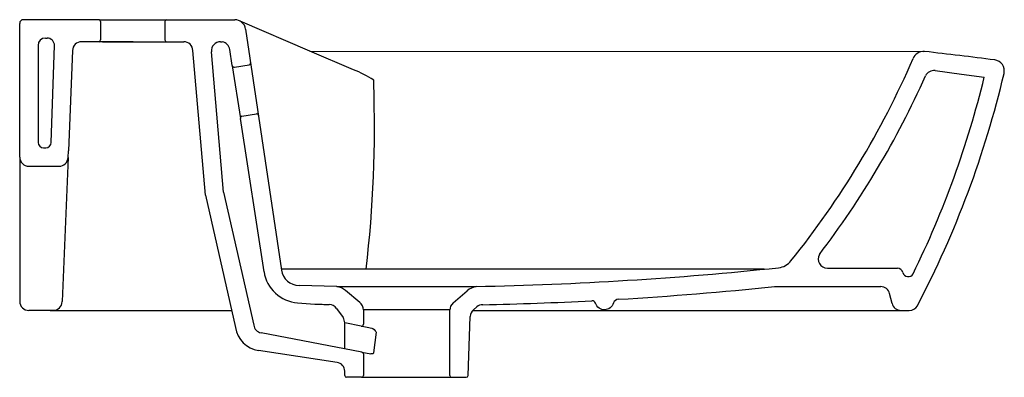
# Model space of a CAD drawing. Header units: millimetres. Extents: x 4637.81 to 4638.346, y 2691.202 to 2691.396.
import ezdxf

# ---------------------------------------------------------------- set-up
doc = ezdxf.new("R2010")
doc.units = ezdxf.units.MM
doc.layers.add('SANINDUSA', color=3, linetype='Continuous')

msp = doc.modelspace()

# ---------------------------------------------------------------- linework, layer by layer
at = {"layer": 'SANINDUSA'}
for p, q in [((4637.810010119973, 2691.321589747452), (4637.810010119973, 2691.39440668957)), ((4637.853475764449, 2691.39640668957), (4637.812010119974, 2691.39640668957)), ((4637.853475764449, 2691.39640668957), (4637.892010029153, 2691.39640668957)), ((4637.892010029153, 2691.39640668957), (4637.927079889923, 2691.39640668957)), ((4637.967909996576, 2691.37923130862), (4637.929943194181, 2691.395679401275)), ((4637.933010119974, 2691.391319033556), (4637.952489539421, 2691.260064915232)), ((4637.824010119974, 2691.38640668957), (4637.824936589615, 2691.38640668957)), ((4637.850010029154, 2691.38440668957), (4637.843730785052, 2691.38440668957)), ((4637.871810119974, 2691.38440668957), (4637.843849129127, 2691.38440668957)), ((4637.855010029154, 2691.38440668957), (4637.892010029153, 2691.38440668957)), ((4637.891010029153, 2691.38440668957), (4637.899289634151, 2691.38440668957)), ((4637.892010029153, 2691.38440668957), (4637.89757960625, 2691.38440668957)), ((4637.919356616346, 2691.38440668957), (4637.920314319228, 2691.384332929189)), ((4637.820010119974, 2691.38240668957), (4637.820010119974, 2691.329589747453)), ((4637.838734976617, 2691.379611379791), (4637.836498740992, 2691.325032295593)), ((4637.911076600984, 2691.300801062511), (4637.904286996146, 2691.379569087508)), ((4637.92097735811, 2691.30238259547), (4637.914375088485, 2691.378977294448)), ((4637.925741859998, 2691.371448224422), (4637.924400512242, 2691.380166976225)), ((4637.991693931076, 2691.369110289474), (4637.967909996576, 2691.37923130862)), ((4637.926882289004, 2691.370611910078), (4637.93497404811, 2691.371856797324)), ((4637.925753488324, 2691.371296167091), (4637.930163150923, 2691.342633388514)), ((4638.002736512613, 2691.361255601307), (4638.002736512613, 2691.363483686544)), ((4637.930991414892, 2691.343902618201), (4637.938851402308, 2691.345111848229)), ((4637.943000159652, 2691.259145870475), (4637.930163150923, 2691.342633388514)), ((4637.836349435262, 2691.32138522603), (4637.836498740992, 2691.325032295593)), ((4637.836349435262, 2691.32138522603), (4637.833133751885, 2691.242836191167)), ((4637.920977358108, 2691.302382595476), (4637.937393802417, 2691.230054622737)), ((4637.911076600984, 2691.300801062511), (4637.92747829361, 2691.228740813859)), ((4637.982717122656, 2691.251085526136), (4637.962129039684, 2691.251588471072)), ((4637.830031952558, 2691.23804071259), (4637.815010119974, 2691.23804071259)), ((4637.826521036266, 2691.23804071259), (4637.925345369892, 2691.23804071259)), ((4637.961302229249, 2691.242235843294), (4637.970605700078, 2691.241551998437)), ((4638.044131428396, 2691.238287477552), (4637.99708946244, 2691.238287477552)), ((4638.044131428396, 2691.202619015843), (4638.044131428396, 2691.238287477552)), ((4638.0566159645, 2691.23804071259), (4638.098180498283, 2691.23804071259)), ((4638.058934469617, 2691.239986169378), (4638.057036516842, 2691.238393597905)), ((4638.098180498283, 2691.23804071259), (4638.289710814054, 2691.23804071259)), ((4638.289710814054, 2691.23804071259), (4638.294277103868, 2691.23804071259)), ((4638.054131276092, 2691.202601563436), (4638.055253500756, 2691.234737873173)), ((4637.996320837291, 2691.21530854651), (4637.941388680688, 2691.225904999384)), ((4638.004015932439, 2691.226182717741), (4638.002608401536, 2691.214987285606)), ((4637.996320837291, 2691.21530854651), (4638.001132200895, 2691.214380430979)), ((4637.997131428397, 2691.21432664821), (4637.997131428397, 2691.202619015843)), ((4637.996131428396, 2691.201619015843), (4638.045131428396, 2691.201619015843)), ((4638.044131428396, 2691.201619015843), (4638.044131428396, 2691.201619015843)), ((4638.045131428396, 2691.201619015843), (4638.053131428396, 2691.201619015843))]:
    msp.add_line(p, q, dxfattribs=at)
at = {"layer": 'SANINDUSA', "ltscale": 0.5}
for p, q in [((4637.854010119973, 2691.395420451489), (4637.854010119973, 2691.38542045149)), ((4637.889010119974, 2691.395417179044), (4637.889010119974, 2691.385417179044)), ((4637.82721915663, 2691.32949230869), (4637.828934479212, 2691.382276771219)), ((4637.967909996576, 2691.37923130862), (4638.3019480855, 2691.379125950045)), ((4637.823010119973, 2691.326589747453), (4637.824220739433, 2691.326589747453)), ((4637.810010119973, 2691.321589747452), (4637.810010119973, 2691.24304071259)), ((4637.815010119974, 2691.316589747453), (4637.831964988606, 2691.316589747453)), ((4638.215213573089, 2691.260580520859), (4637.9524102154, 2691.260580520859)), ((4638.249652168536, 2691.26104071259), (4638.287799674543, 2691.26104071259)), ((4637.995109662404, 2691.242368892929), (4637.987366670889, 2691.248927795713)), ((4638.045917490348, 2691.242117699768), (4638.053591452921, 2691.248776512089)), ((4638.220951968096, 2691.25104071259), (4638.278691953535, 2691.25104071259)), ((4638.284851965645, 2691.241861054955), (4638.283550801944, 2691.247220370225)), ((4637.982426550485, 2691.239186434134), (4637.986019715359, 2691.234207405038)), ((4637.99708946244, 2691.238367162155), (4637.99708946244, 2691.230516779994)), ((4638.283168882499, 2691.23804071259), (4638.287735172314, 2691.23804071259)), ((4637.995894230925, 2691.229536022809), (4637.986965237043, 2691.231313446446)), ((4637.986965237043, 2691.217113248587), (4637.986965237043, 2691.231281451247)), ((4637.982737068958, 2691.20974145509), (4637.940063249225, 2691.216188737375)), ((4637.986965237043, 2691.202619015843), (4637.986965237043, 2691.204975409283)), ((4637.996131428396, 2691.201619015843), (4637.987965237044, 2691.201619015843))]:
    msp.add_line(p, q, dxfattribs=at)
at = {"layer": 'SANINDUSA', "flags": 128}
msp.add_lwpolyline([(4638.308282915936, 2691.368680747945), (4638.322711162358, 2691.366829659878, -0.001420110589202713), (4638.322739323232, 2691.366825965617), (4638.335062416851, 2691.365173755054)], format="xyb", dxfattribs=at)
for points in [[(4637.995894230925, 2691.229536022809), (4637.997373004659, 2691.229242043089), (4637.999160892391, 2691.228894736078), (4638.001625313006, 2691.228353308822)], [(4638.001625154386, 2691.228353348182), (4638.001625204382, 2691.22835333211), (4638.002152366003, 2691.228124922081), (4638.002918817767, 2691.227621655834), (4638.003576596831, 2691.227002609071), (4638.003899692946, 2691.226540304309), (4638.00400261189, 2691.226267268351), (4638.004015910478, 2691.226182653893), (4638.004015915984, 2691.226182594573)], [(4638.002608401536, 2691.214987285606), (4638.002582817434, 2691.21484608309), (4638.00249563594, 2691.21468619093), (4638.00244851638, 2691.21463315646), (4638.002179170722, 2691.214456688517), (4638.001736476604, 2691.214348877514), (4638.001132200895, 2691.214380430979)]]:
    msp.add_lwpolyline(points, dxfattribs=at)
at = {"layer": 'SANINDUSA'}
for centre, radius, start, end in [((4637.812010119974, 2691.39440668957), 0.002, 90, 180), ((4637.927079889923, 2691.39040668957), 0.006, 8.746170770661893, 90), ((4637.824010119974, 2691.38240668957), 0.004, 90, 180), ((4637.843730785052, 2691.37940668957), 0.005, 90, 177.6537671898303), ((4637.899289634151, 2691.37940668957), 0.005, 1.86127065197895, 90), ((4637.919356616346, 2691.37940668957), 0.005, 90, 184.9265741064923), ((4637.919458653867, 2691.37940668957), 0.005, 8.746170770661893, 80.14629519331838), ((4637.934743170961, 2691.372829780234), 0.001, 278.7461707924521, 8.746170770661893), ((4637.853611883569, 2691.567038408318), 0.4824802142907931, 321.244201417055, 336.5800110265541), ((4638.339981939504, 2691.368549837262), 0.006, 346.789934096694, 82.73622700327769), ((4637.926730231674, 2691.371600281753), 0.001, 188.7461707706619, 278.7461707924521), ((4637.970515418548, 2691.313896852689), 0.05913588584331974, 56.98453863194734, 69.01441830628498), ((4637.824754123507, 2691.489308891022), 0.5351903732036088, 332.312471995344, 346.8089070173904), ((4638.307646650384, 2691.363721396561), 0.005, 82.68911128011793, 155.8786219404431), ((4637.853661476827, 2691.567002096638), 0.49241891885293, 322.6918599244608, 335.8786219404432), ((4637.82219674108, 2691.489994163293), 0.5278364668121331, 333.933862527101, 346.3213838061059), ((4637.939003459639, 2691.344123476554), 0.001, 8.746170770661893, 98.74617079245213), ((4637.931143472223, 2691.342914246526), 0.001, 98.74617079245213, 188.7461707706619), ((4638.249652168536, 2691.26604071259), 0.005, 149.9260844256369, 270), ((4637.962373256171, 2691.261585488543), 0.01, 188.7461707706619, 268.6006034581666), ((4637.962768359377, 2691.262182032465), 0.02, 188.7317231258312, 265.7960756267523), ((4638.293634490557, 2691.259439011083), 0.003, 193.6465394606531, 332.7872507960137), ((4638.121581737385, 2691.241329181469), 0.002, 19.91844601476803, 92.96715056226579), ((4638.136084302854, 2691.241133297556), 0.003, 93.39213911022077, 161.0586986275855), ((4637.815010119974, 2691.24304071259), 0.005, 180, 270), ((4637.828137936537, 2691.24304071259), 0.005, 270, 357.6557030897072), ((4637.992089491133, 2691.238384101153), 0.005, 359.8058930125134, 52.84062049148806), ((4638.049131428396, 2691.238287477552), 0.005, 130.0000000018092, 180), ((4638.060250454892, 2691.23456337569), 0.005, 130.0000000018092, 177.9999999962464), ((4638.294277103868, 2691.24304071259), 0.005, 270, 331.2245563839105), ((4637.942335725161, 2691.230814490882), 0.005, 188.7413185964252, 259.0817100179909), ((4637.996131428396, 2691.21432664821), 0.001000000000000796, 0, 79.08171001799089), ((4637.981968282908, 2691.204800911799), 0.005000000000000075, 2.000000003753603, 81.15527438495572), ((4637.996131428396, 2691.202619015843), 0.001, 270, 0), ((4638.045131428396, 2691.202619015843), 0.001, 180, 270)]:
    msp.add_arc(centre, radius, start, end, dxfattribs=at)
at = {"layer": 'SANINDUSA', "ltscale": 0.5}
for centre, radius, start, end in [((4637.853010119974, 2691.395420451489), 0.001, 0, 90), ((4637.890010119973, 2691.395417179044), 0.001, 90, 180), ((4637.824936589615, 2691.38240668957), 0.004, 358.138729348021, 90), ((4637.853010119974, 2691.38542045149), 0.001, 270, 0), ((4637.890010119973, 2691.385417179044), 0.001, 180, 270), ((4638.3019480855, 2691.373125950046), 0.006, 83.56218297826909, 159.084034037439), ((4637.995755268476, 2688.667892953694), 2.728506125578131, 82.73622700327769, 83.54248118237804), ((4637.338945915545, 2691.338042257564), 0.6641963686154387, 353.3026528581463, 2.022593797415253), ((4637.823010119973, 2691.329589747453), 0.003, 180, 270), ((4637.824220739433, 2691.329589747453), 0.003, 270, 358.138729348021), ((4637.815010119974, 2691.321589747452), 0.005, 180, 270), ((4637.831353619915, 2691.321589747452), 0.005, 270, 357.6557030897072), ((4638.222061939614, 2691.271264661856), 0.01, 275.9962969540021, 321.244201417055), ((4638.020631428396, 2693.188940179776), 1.938225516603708, 271.118976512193, 275.9962969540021), ((4638.287799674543, 2691.25804071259), 0.003, 13.64653946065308, 90), ((4638.020794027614, 2703.111992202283), 11.86096779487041, 269.8160647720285, 270.1820575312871), ((4637.981249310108, 2691.241834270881), 0.009366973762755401, 49.22595608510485, 80.98454793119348), ((4638.060145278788, 2691.241223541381), 0.01, 99.57306504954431, 130.9486660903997), ((4638.020631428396, 2693.188940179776), 1.948225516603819, 273.3921391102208, 275.9025469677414), ((4638.278691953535, 2691.24604071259), 0.005, 13.64653946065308, 90), ((4638.020631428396, 2693.188940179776), 1.948225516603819, 271.2179478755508, 272.9671505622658), ((4638.012925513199, 2692.275253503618), 1.034567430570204, 267.6556159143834, 268.0952356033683), ((4637.97837207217, 2691.236260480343), 0.005, 35.81646737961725, 88.09523560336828), ((4638.062148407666, 2691.236155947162), 0.005, 91.21794787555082, 130.0000000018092), ((4638.289710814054, 2691.24304071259), 0.005, 193.6465394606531, 270), ((4637.981965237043, 2691.231281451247), 0.005, 0, 35.81646737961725), ((4637.942304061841, 2691.231020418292), 0.015, 188.7413185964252, 261.4085665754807), ((4637.99608946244, 2691.230516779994), 0.001, 258.7417516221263, 0), ((4637.987965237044, 2691.202619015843), 0.001, 180, 270), ((4638.053131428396, 2691.202619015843), 0.001, 270, 358.9999999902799)]:
    msp.add_arc(centre, radius, start, end, dxfattribs=at)
at = {"layer": 'SANINDUSA', "extrusion": (0, 0, -1)}
msp.add_ellipse((4638.128337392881, 2691.244095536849), major_axis=(0, -0.005692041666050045), ratio=0.9204879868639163, start_param=5.06925252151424, end_param=7.47895286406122, dxfattribs=at)

doc.saveas('drawing.dxf')
